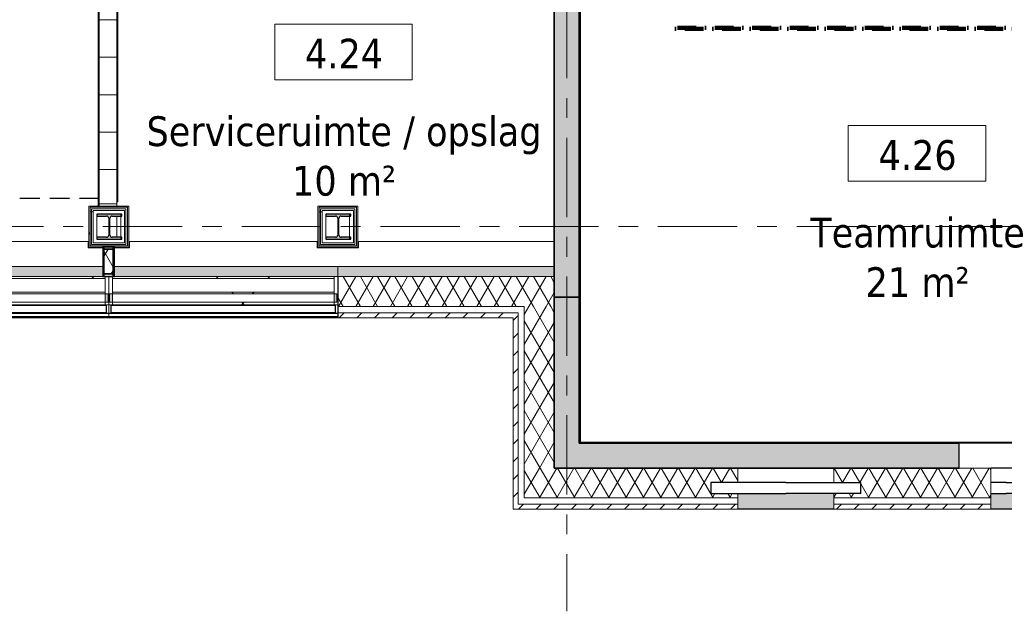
# Model space of a CAD drawing. Extents: x 2744 to 57639, y 3641 to 38820.
# Tile 60 of 179: x 27636 to 35521, y 16247 to 20986. Entities that reach past the tile are written whole.
import ezdxf

# ---------------------------------------------------------------- set-up
doc = ezdxf.new("R2010")
doc.units = 0
doc.header["$LTSCALE"] = 50
for name, pattern in [('brandscheiding 2', [6, 0, -1.5, 3, -1.5]), ('HIDDEN2', [4.7625, 3.175, -1.5875]), ('stramien', [22.225, 12.7, -3.175, 3.175, -3.175])]:
    doc.linetypes.add(name, pattern=pattern)
doc.layers.get('0').update_dxf_attribs({"linetype": 'CONTINUOUS'})
for name, color, linetype, lineweight in [('A-AREA-IDEN', 8, 'CONTINUOUS', 18), ('A-FLOR-OTLN', 8, 'CONTINUOUS', 18), ('A-GENM', 8, 'CONTINUOUS', 18), ('A-GLAZ', 8, 'CONTINUOUS', 25), ('A-WALL', 8, 'CONTINUOUS', 25), ('A-WALL-MBNI', 8, 'CONTINUOUS', 25), ('A-WALL-PATT', 8, 'CONTINUOUS', 50), ('I-WALL', 8, 'CONTINUOUS', 25), ('S-COLS', 8, 'CONTINUOUS', 18), ('S-GRID', 8, 'CONTINUOUS', 18)]:
    doc.layers.add(name, color=color, linetype=linetype, lineweight=lineweight)
doc.styles.add('Tahoma_1', font='TAHOMA.TTF', dxfattribs={"height": 238.040123})
pattern_1 = [(0, (0, 0), (406.4, 101.6), [33.528, -271.272, 33.528, -271.272, -1625.6]), (0, (0, 0), (406.4, 101.6), [-609.6, 33.528, -576.072, 33.528, -271.272, -711.2]), (0, (0, 0), (406.4, 101.6), [-1524, 33.528, -169.672, 33.528, -474.472]), (120, (152.4, 50.8), (-291.18818, 301.15272), [33.528, -271.272, 33.528, -271.272, -1625.6]), (120, (152.4, 50.8), (-291.18818, 301.15272), [-609.6, 33.528, -576.072, 33.528, -271.272, -711.2]), (120, (152.4, 50.8), (-291.18818, 301.15272), [-1524, 33.528, -169.672, 33.528, -474.472]), (240, (203.2, 254), (-115.21182, -402.75272), [33.528, -271.272, 33.528, -271.272, -1625.6]), (240, (203.2, 254), (-115.21182, -402.75272), [-609.6, 33.528, -576.072, 33.528, -271.272, -711.2]), (240, (203.2, 254), (-115.21182, -402.75272), [-1524, 33.528, -169.672, 33.528, -474.472])]
pattern_2 = [(0, (30023.26, 19095.7), (0, 500), []), (0, (30023.26, 19045.7), (0, 500), []), (0, (30023.26, 18995.7), (0, 500), []), (0, (30023.26, 18945.7), (0, 500), [])]
pattern_3 = [(0, (28189.93, 19095.7), (0, 500), []), (0, (28189.93, 19045.7), (0, 500), []), (0, (28189.93, 18995.7), (0, 500), []), (0, (28189.93, 18945.7), (0, 500), [])]
pattern_4 = [(45, (0, 0), (-70.71068, 70.71068), [])]
pattern_5 = [(60, (0, 0), (-103.92305, 60), []), (120, (0, 0), (-103.92305, -60), [])]
pattern_6 = [(45, (-27433.3, -18763.2), (-707.107, 707.107), []), (135, (-27433.3, -18763.2), (-707.107, -707.107), [])]
pattern_7 = [(45, (-29266.6, -18763.2), (-707.107, 707.107), []), (135, (-29266.6, -18763.2), (-707.107, -707.107), [])]

# ---------------------------------------------------------------- blocks, each defined once
blk = doc.blocks.new('10844_ABT model nieuw_export 08-11-2012_rvt-1-Plotview 4e Verdieping - schaal 1 op 100')
at = {"layer": 'S-COLS', "lineweight": 5}
for points in [[(28253.8, 19228.2), (28453.8, 19228.2), (28453.8, 19243.2), (28376.3, 19243.2), (28363.5, 19248.5), (28358.3, 19261.2), (28358.3, 19395.2), (28363.5, 19407.9), (28376.3, 19413.2), (28453.8, 19413.2), (28453.8, 19428.2), (28253.8, 19428.2), (28253.8, 19413.2), (28331.3, 19413.2), (28344, 19407.9), (28349.3, 19395.2), (28349.3, 19261.2), (28344, 19248.5), (28331.3, 19243.2), (28253.8, 19243.2)], [(30087.8, 19228.2), (30287.8, 19228.2), (30287.8, 19243.2), (30210.3, 19243.2), (30197.5, 19248.5), (30192.3, 19261.2), (30192.3, 19395.2), (30197.5, 19407.9), (30210.3, 19413.2), (30287.8, 19413.2), (30287.8, 19428.2), (30087.8, 19428.2), (30087.8, 19413.2), (30165.3, 19413.2), (30178, 19407.9), (30183.3, 19395.2), (30183.3, 19261.2), (30178, 19248.5), (30165.3, 19243.2), (30087.8, 19243.2)]]:
    blk.add_hatch(color=256, dxfattribs=at).paths.add_polyline_path(points, flags=0)
at = {"layer": 'S-COLS', "color": 0, "lineweight": 25}
for p, q in [((28453.8, 19428.2), (28253.8, 19428.2)), ((28253.8, 19428.2), (28253.8, 19413.2)), ((28253.8, 19413.2), (28331.3, 19413.2)), ((28376.3, 19413.2), (28453.8, 19413.2)), ((28453.8, 19413.2), (28453.8, 19428.2)), ((30287.8, 19428.2), (30087.8, 19428.2)), ((30087.8, 19428.2), (30087.8, 19413.2)), ((30087.8, 19413.2), (30165.3, 19413.2)), ((30210.3, 19413.2), (30287.8, 19413.2)), ((30287.8, 19413.2), (30287.8, 19428.2)), ((28349.3, 19395.2), (28349.3, 19261.2)), ((28358.3, 19261.2), (28358.3, 19395.2)), ((30183.3, 19395.2), (30183.3, 19261.2)), ((30192.3, 19261.2), (30192.3, 19395.2)), ((28331.3, 19243.2), (28253.8, 19243.2)), ((28253.8, 19243.2), (28253.8, 19228.2)), ((28453.8, 19243.2), (28376.3, 19243.2)), ((28453.8, 19228.2), (28453.8, 19243.2)), ((30165.3, 19243.2), (30087.8, 19243.2)), ((30087.8, 19243.2), (30087.8, 19228.2)), ((30287.8, 19243.2), (30210.3, 19243.2)), ((30287.8, 19228.2), (30287.8, 19243.2)), ((28253.8, 19228.2), (28453.8, 19228.2)), ((30087.8, 19228.2), (30287.8, 19228.2))]:
    blk.add_line(p, q, dxfattribs=at)
for centre, start, end in [((28331.3, 19395.2), 0, 90), ((28376.3, 19395.2), 90, 180), ((30165.3, 19395.2), 0, 90), ((30210.3, 19395.2), 90, 180), ((28331.3, 19261.2), 270, 0), ((28376.3, 19261.2), 180, 270), ((30165.3, 19261.2), 270, 0), ((30210.3, 19261.2), 180, 270)]:
    blk.add_arc(centre, 18, start, end, dxfattribs=at)
blk = doc.blocks.new('28_KA_prefab betonnen borstwering vierde verdieping oostgevel - 28_KA_prefab betonnen borstwering vierde verdieping oostgevel-10146947-Plotview 4e Verdieping - schaal 1 op 100')
at = {"layer": 'A-WALL-PATT', "lineweight": 25}
h = blk.add_hatch(color=256, dxfattribs=at)
h.paths.add_polyline_path([(31916.6, 18928.2), (31916.6, 19008.2), (30183.2, 19008.2), (30183.2, 18929.2), (26516.6, 18929.2), (26516.6, 18929.2), (24683.3, 18929.2), (24683.2, 18929.2), (22849.9, 18929.2), (22849.9, 18929.2), (21016.6, 18929.2), (21016.6, 18929.2), (19183.3, 18929.2), (19183.2, 18929.2), (17349.9, 18929.2), (17349.9, 18929.2), (15516.6, 18929.2), (15516.6, 18929.2), (13683.3, 18929.2), (13683.2, 18929.2), (11849.9, 18929.2), (11849.9, 18929.2), (10016.6, 18929.2), (10016.6, 18929.2), (8183.3, 18929.2), (8183.2, 18929.2), (6349.9, 18929.2), (6349.9, 18929.2), (4516.6, 18929.2), (4515.8, 19163.2), (4366.6, 19163.2), (4366.6, 18948.2), (4516.6, 18948.2), (4516.6, 18928.2), (31689.3, 18928.2)], flags=0)
h.paths.add_polyline_path([(30278.3, 19158.2), (30348.3, 19158.2), (30348.3, 19178.2), (30343.3, 19178.2), (30343.3, 19163.2), (30183.2, 19163.2), (30183.2, 19158.2)], flags=0)
h.paths.add_polyline_path([(21016.6, 19158.2), (21016.6, 19158.2), (21016.6, 19163.2)], flags=0)
h.paths.add_polyline_path([(19183.2, 19158.2), (19183.3, 19158.2), (19183.2, 19163.2)], flags=0)
h.paths.add_polyline_path([(6349.9, 19158.2), (6349.9, 19158.2), (6349.9, 19163.2)], flags=0)
h.paths.add_polyline_path([(30018.3, 19174.2), (30023.3, 19174.2), (30023.3, 19178.2), (30018.3, 19178.2)], flags=0)
h.paths.add_polyline_path([(28514.9, 19174.2), (28514.9, 19178.2), (28509.9, 19178.2), (28509.9, 19174.2)], flags=0)
h.paths.add_polyline_path([(28184.9, 19174.2), (28189.9, 19174.2), (28189.9, 19178.2), (28184.9, 19178.2)], flags=0)
h.paths.add_polyline_path([(26356.6, 19174.2), (26356.6, 19178.2), (26351.6, 19178.2), (26351.6, 19174.2)], flags=0)
h.paths.add_polyline_path([(24848.3, 19174.2), (24848.3, 19178.2), (24843.3, 19178.2), (24843.3, 19174.2)], flags=0)
h.paths.add_polyline_path([(26681.6, 19174.2), (26681.6, 19178.2), (26676.6, 19178.2), (26676.6, 19174.2)], flags=0)
h.paths.add_polyline_path([(24518.3, 19174.2), (24523.3, 19174.2), (24523.3, 19178.2), (24518.3, 19178.2)], flags=0)
h.paths.add_polyline_path([(21176.6, 19174.2), (21181.6, 19174.2), (21181.6, 19178.2), (21176.6, 19178.2)], flags=0)
h.paths.add_polyline_path([(23014.9, 19174.2), (23014.9, 19178.2), (23009.9, 19178.2), (23009.9, 19174.2)], flags=0)
h.paths.add_polyline_path([(22689.9, 19174.2), (22689.9, 19178.2), (22684.9, 19178.2), (22684.9, 19174.2)], flags=0)
h.paths.add_polyline_path([(19018.3, 19174.2), (19023.3, 19174.2), (19023.3, 19178.2), (19018.3, 19178.2)], flags=0)
h.paths.add_polyline_path([(20851.6, 19174.2), (20856.6, 19174.2), (20856.6, 19178.2), (20851.6, 19178.2)], flags=0)
h.paths.add_polyline_path([(19348.3, 19174.2), (19348.3, 19178.2), (19343.3, 19178.2), (19343.3, 19174.2)], flags=0)
h.paths.add_polyline_path([(17189.9, 19174.2), (17189.9, 19178.2), (17184.9, 19178.2), (17184.9, 19174.2)], flags=0)
h.paths.add_polyline_path([(15676.6, 19174.2), (15681.6, 19174.2), (15681.6, 19178.2), (15676.6, 19178.2)], flags=0)
h.paths.add_polyline_path([(11689.9, 19174.2), (11689.9, 19178.2), (11684.9, 19178.2), (11684.9, 19174.2)], flags=0)
h.paths.add_polyline_path([(15351.6, 19174.2), (15356.6, 19174.2), (15356.6, 19178.2), (15351.6, 19178.2)], flags=0)
h.paths.add_polyline_path([(13848.3, 19174.2), (13848.3, 19178.2), (13843.3, 19178.2), (13843.3, 19174.2)], flags=0)
h.paths.add_polyline_path([(10181.6, 19174.2), (10181.6, 19178.2), (10176.6, 19178.2), (10176.6, 19174.2)], flags=0)
h.paths.add_polyline_path([(13523.3, 19174.2), (13523.3, 19178.2), (13518.3, 19178.2), (13518.3, 19174.2)], flags=0)
h.paths.add_polyline_path([(12014.9, 19174.2), (12014.9, 19178.2), (12009.9, 19178.2), (12009.9, 19174.2)], flags=0)
h.paths.add_polyline_path([(8348.3, 19174.2), (8348.3, 19178.2), (8343.3, 19178.2), (8343.3, 19174.2)], flags=0)
h.paths.add_polyline_path([(9856.6, 19174.2), (9856.6, 19178.2), (9851.6, 19178.2), (9851.6, 19174.2)], flags=0)
h.paths.add_polyline_path([(8023.3, 19174.2), (8023.3, 19178.2), (8018.3, 19178.2), (8018.3, 19174.2)], flags=0)
h.paths.add_polyline_path([(6189.9, 19174.2), (6189.9, 19178.2), (6184.9, 19178.2), (6184.9, 19174.2)], flags=0)
h.paths.add_polyline_path([(4681.6, 19174.2), (4681.6, 19178.2), (4676.6, 19178.2), (4676.6, 19174.2)], flags=0)
h.paths.add_polyline_path([(6514.9, 19174.2), (6514.9, 19178.2), (6509.9, 19178.2), (6509.9, 19174.2)], flags=0)
at = {"layer": 'A-WALL-MBNI'}
for p, q in [((28184.9, 19178.2), (28189.9, 19178.2)), ((28509.9, 19178.2), (28514.9, 19178.2)), ((30018.3, 19178.2), (30023.3, 19178.2)), ((30343.3, 19178.2), (30348.3, 19178.2))]:
    blk.add_line(p, q, dxfattribs=at)
blk = doc.blocks.new('22_KA_systeempanel_dicht - staal-10761911-Plotview 4e Verdieping - schaal 1 op 100')
at = {"layer": 'A-GLAZ', "lineweight": 18}
h = blk.add_hatch(color=256, dxfattribs=at)
h.paths.add_polyline_path([(-119.5, 37.5), (-119.5, -37.5), (-99.5, -37.5), (-99.5, 37.5)], flags=0)
h.paths.add_polyline_path([(99.5, -37.5), (119.5, -37.5), (119.5, 37.5), (99.5, 37.5)], flags=0)
h = blk.add_hatch(dxfattribs=at)
h.set_pattern_fill('FP_416', color=256, style=0, pattern_type=2)
h.set_pattern_definition([(330, (-19048.7, 28348.43), (60, 103.92305), []), (30, (-19048.7, 28348.43), (-60, 103.92305), [])])
h.paths.add_polyline_path([(-99.5, -37.5), (99.5, -37.5), (99.5, 37.5), (-99.5, 37.5)], flags=0)
at = {"layer": 'A-GLAZ'}
for p, q in [((119.5, 47.5), (-119.5, 47.5)), ((-119.5, 47.5), (-119.5, 37.5)), ((-119.5, 37.5), (119.5, 37.5)), ((-99.5, 37.5), (-119.5, 37.5)), ((-119.5, 37.5), (-119.5, -37.5)), ((99.5, 37.5), (-99.5, 37.5)), ((-99.5, 37.5), (-99.5, -37.5)), ((-99.5, -37.5), (-99.5, 37.5)), ((99.5, -37.5), (99.5, 37.5)), ((119.5, 37.5), (99.5, 37.5)), ((99.5, 37.5), (99.5, -37.5)), ((119.5, 37.5), (119.5, 47.5)), ((119.5, -37.5), (119.5, 37.5)), ((119.5, -37.5), (-119.5, -37.5)), ((-119.5, -37.5), (-119.5, -47.5)), ((-119.5, -37.5), (-99.5, -37.5)), ((-119.5, -47.5), (119.5, -47.5)), ((-99.5, -37.5), (99.5, -37.5)), ((99.5, -37.5), (119.5, -37.5)), ((119.5, -47.5), (119.5, -37.5))]:
    blk.add_line(p, q, dxfattribs=at)
blk = doc.blocks.new('31_KA_Houten vliesgevel met draaiend deel natuursteen gevel - 31_KA_Houten vliesgevel met draaiend deel natuursteen gevel-12423262-Plotview 4e Verdieping - schaal 1 op 100')
at = {"layer": 'A-GLAZ'}
h = blk.add_hatch(color=256, dxfattribs=at)
h.paths.add_polyline_path([(-799.5, 166), (867.7, 166), (867.7, 245), (-916.7, 245), (-916.7, 166)], flags=0)
h.paths.add_polyline_path([(779.2, 395), (867.7, 395), (867.7, 400), (756.7, 400), (756.7, 411), (751.7, 410), (751.7, 395), (766.7, 395)], flags=0)
h.paths.add_polyline_path([(-799.5, 395), (-751.7, 395), (-751.7, 411), (-756.7, 410), (-756.7, 400), (-916.7, 399.7), (-916.7, 395)], flags=0)
at = {"layer": 'A-GLAZ', "lineweight": 18}
h = blk.add_hatch(dxfattribs=at)
h.set_pattern_fill('FP_420', color=256, style=0, pattern_type=2)
h.set_pattern_definition([(45, (-27433.26, -18763.2), (-212.132, 212.132), [])])
h.paths.add_polyline_path([(-886.7, -60), (-886.7, -40), (-910.2, -40), (-910.2, 26), (-886.7, 26), (-886.7, 165), (-916.7, 165), (-916.7, -60)], flags=0)
h = blk.add_hatch(dxfattribs=at)
h.set_pattern_fill('FP_421', color=256, style=0, pattern_type=2)
h.set_pattern_definition(pattern_6)
h.paths.add_polyline_path([(464.4, 150), (886.6, 150), (886.6, 165), (-886.7, 165), (-886.7, 150), (-167.5, 150)], flags=0)
at = {"layer": 'A-GLAZ'}
h = blk.add_hatch(color=256, dxfattribs=at)
h.paths.add_polyline_path([(910.1, -40), (910.1, 26), (886.6, 26), (886.6, -40)], flags=0)
h.paths.add_polyline_path([(-910.2, -40), (-886.7, -40), (-886.7, 26), (-910.2, 26), (-910.2, 0.3)], flags=0)
at = {"layer": 'A-GLAZ', "lineweight": 18}
h = blk.add_hatch(dxfattribs=at)
h.set_pattern_fill('FP_421', color=256, style=0, pattern_type=2)
h.set_pattern_definition(pattern_6)
h.paths.add_polyline_path([(780.4, 26), (886.6, 26), (886.6, 41), (-886.7, 41), (-886.7, 26), (464.4, 26)], flags=0)
h = blk.add_hatch(dxfattribs=at)
h.set_pattern_fill('FP_421', color=256, style=0, pattern_type=2)
h.set_pattern_definition(pattern_6)
h.paths.add_polyline_path([(886.6, -60), (886.6, -40), (-886.7, -40), (-886.7, -60), (780.4, -60)], flags=0)
at = {"layer": 'A-GLAZ'}
blk.add_hatch(color=256, dxfattribs=at).paths.add_polyline_path([(916.6, -158.6), (916.6, -155.6), (-916.7, -155.6), (-916.7, -158.6), (780.4, -158.6)], flags=0)
at = {"layer": 'A-GLAZ', "lineweight": 18}
for p, q in [((-916.7, 395), (-916.7, 400)), ((-751.7, 411), (-756.7, 411)), ((756.7, 411), (751.7, 411)), ((-916.7, 166), (-916.7, 245)), ((-916.7, 166), (867.7, 166)), ((-916.7, 165), (-916.7, -60)), ((-886.7, 165), (-916.7, 165)), ((-886.7, 26), (-886.7, 165)), ((886.6, 165), (-886.7, 165)), ((-886.7, 165), (-886.7, 150)), ((916.6, 165), (886.6, 165)), ((886.6, 165), (886.6, 26)), ((886.6, 150), (886.6, 165)), ((916.6, -60), (916.6, 165)), ((886.6, 150), (-886.7, 150)), ((-886.7, 150), (-886.7, 41)), ((-886.7, 150), (886.6, 150)), ((886.6, 41), (886.6, 150)), ((-910.2, -40), (-910.2, 26)), ((-910.2, 26), (-886.7, 26)), ((-886.7, 41), (886.6, 41)), ((886.6, 41), (-886.7, 41)), ((-886.7, 41), (-886.7, 26)), ((-886.7, 26), (886.6, 26)), ((-886.7, 26), (-886.7, -40)), ((886.6, 26), (886.6, 41)), ((886.6, 26), (910.1, 26)), ((886.6, -40), (886.6, 26)), ((910.1, 26), (910.1, -40)), ((-916.7, -60), (-886.7, -60)), ((-916.7, -128.6), (-916.7, -60)), ((-886.7, -40), (-910.2, -40)), ((-886.7, -60), (-886.7, -40)), ((886.6, -40), (-886.7, -40)), ((-886.7, -40), (-886.7, -60)), ((-886.7, -60), (886.6, -60)), ((910.1, -40), (886.6, -40)), ((886.6, -40), (886.6, -60)), ((886.6, -60), (886.6, -40)), ((886.6, -60), (916.6, -60)), ((916.6, -60), (916.6, -128.6)), ((-916.7, -131.6), (-916.7, -128.6)), ((916.6, -128.6), (-916.7, -128.6)), ((-916.7, -155.6), (-916.7, -131.6)), ((916.6, -131.6), (-916.7, -131.6)), ((-916.7, -155.6), (-916.7, -158.6)), ((916.6, -155.6), (-916.7, -155.6)), ((916.6, -128.6), (916.6, -131.6)), ((916.6, -131.6), (916.6, -155.6)), ((916.6, -158.6), (916.6, -155.6)), ((-916.7, -158.6), (916.6, -158.6))]:
    blk.add_line(p, q, dxfattribs=at)
at = {"layer": 'A-GLAZ'}
for p, q in [((-896.7, -125), (-896.7, -65)), ((-896.7, -65), (896.6, -65)), ((896.6, -65), (896.6, -125)), ((896.6, -125), (-896.7, -125))]:
    blk.add_line(p, q, dxfattribs=at)
blk = doc.blocks.new('31_KA_Houten vliesgevel met draaiend deel natuursteen gevel - 31_KA_Houten vliesgevel met draaiend deel natuursteen gevel-V185-Plotview 4e Verdieping - schaal 1 op 100')
at = {"layer": 'A-GLAZ'}
h = blk.add_hatch(color=256, dxfattribs=at)
h.paths.add_polyline_path([(-870.7, 166), (916.6, 166), (916.6, 245), (-870.7, 245), (-870.7, 186)], flags=0)
h.paths.add_polyline_path([(791.7, 395), (916.6, 395), (916.6, 400), (756.7, 400), (756.7, 411), (751.7, 410), (751.7, 395), (779.2, 395)], flags=0)
h.paths.add_polyline_path([(-870.7, 395), (-751.7, 395), (-751.7, 411), (-756.7, 410), (-756.7, 400), (-870.7, 400)], flags=0)
at = {"layer": 'A-GLAZ', "lineweight": 18}
h = blk.add_hatch(dxfattribs=at)
h.set_pattern_fill('FP_423', color=256, style=0, pattern_type=2)
h.set_pattern_definition(pattern_7)
h.paths.add_polyline_path([(526.9, 150), (886.6, 150), (886.6, 165), (-886.7, 165), (-886.7, 150), (-105, 150)], flags=0)
h = blk.add_hatch(dxfattribs=at)
h.set_pattern_fill('FP_422', color=256, style=0, pattern_type=2)
h.set_pattern_definition([(45, (-29266.6, -18763.2), (-212.132, 212.132), [])])
h.paths.add_polyline_path([(886.6, -60), (916.6, -60), (916.6, 165), (886.6, 165), (886.6, 26), (910.1, 26), (910.1, -40), (886.6, -40)], flags=0)
at = {"layer": 'A-GLAZ'}
h = blk.add_hatch(color=256, dxfattribs=at)
h.paths.add_polyline_path([(910.1, -40), (910.1, 26), (886.6, 26), (886.6, -40)], flags=0)
h.paths.add_polyline_path([(-910.2, -40), (-886.7, -40), (-886.7, 26), (-910.2, 26), (-910.2, 0.3)], flags=0)
at = {"layer": 'A-GLAZ', "lineweight": 18}
h = blk.add_hatch(dxfattribs=at)
h.set_pattern_fill('FP_423', color=256, style=0, pattern_type=2)
h.set_pattern_definition(pattern_7)
h.paths.add_polyline_path([(842.9, 26), (886.6, 26), (886.6, 41), (-886.7, 41), (-886.7, 26), (526.9, 26)], flags=0)
h = blk.add_hatch(dxfattribs=at)
h.set_pattern_fill('FP_423', color=256, style=0, pattern_type=2)
h.set_pattern_definition(pattern_7)
h.paths.add_polyline_path([(886.6, -60), (886.6, -40), (-886.7, -40), (-886.7, -60), (842.9, -60)], flags=0)
at = {"layer": 'A-GLAZ'}
blk.add_hatch(color=256, dxfattribs=at).paths.add_polyline_path([(916.6, -158.6), (916.6, -155.6), (-916.7, -155.6), (-916.7, -158.6), (842.9, -158.6)], flags=0)
at = {"layer": 'A-GLAZ', "lineweight": 18}
for p, q in [((-751.7, 411), (-756.7, 411)), ((756.7, 411), (751.7, 411)), ((916.6, 400), (916.6, 395)), ((916.6, 245), (916.6, 166)), ((-916.7, 165), (-916.7, -60)), ((-886.7, 165), (-916.7, 165)), ((-886.7, 26), (-886.7, 165)), ((886.6, 165), (-886.7, 165)), ((-886.7, 165), (-886.7, 150)), ((-870.7, 166), (916.6, 166)), ((916.6, 165), (886.6, 165)), ((886.6, 165), (886.6, 26)), ((886.6, 150), (886.6, 165)), ((916.6, -60), (916.6, 165)), ((886.6, 150), (-886.7, 150)), ((-886.7, 150), (-886.7, 41)), ((-886.7, 150), (886.6, 150)), ((886.6, 41), (886.6, 150)), ((-910.2, -40), (-910.2, 26)), ((-910.2, 26), (-886.7, 26)), ((-886.7, 41), (886.6, 41)), ((886.6, 41), (-886.7, 41)), ((-886.7, 41), (-886.7, 26)), ((-886.7, 26), (886.6, 26)), ((-886.7, 26), (-886.7, -40)), ((886.6, 26), (886.6, 41)), ((886.6, 26), (910.1, 26)), ((886.6, -40), (886.6, 26)), ((910.1, 26), (910.1, -40)), ((-916.7, -60), (-886.7, -60)), ((-916.7, -128.6), (-916.7, -60)), ((-886.7, -40), (-910.2, -40)), ((-886.7, -60), (-886.7, -40)), ((886.6, -40), (-886.7, -40)), ((-886.7, -40), (-886.7, -60)), ((-886.7, -60), (886.6, -60)), ((910.1, -40), (886.6, -40)), ((886.6, -40), (886.6, -60)), ((886.6, -60), (886.6, -40)), ((886.6, -60), (916.6, -60)), ((916.6, -60), (916.6, -128.6)), ((-916.7, -131.6), (-916.7, -128.6)), ((916.6, -128.6), (-916.7, -128.6)), ((-916.7, -155.6), (-916.7, -131.6)), ((916.6, -131.6), (-916.7, -131.6)), ((-916.7, -155.6), (-916.7, -158.6)), ((916.6, -155.6), (-916.7, -155.6)), ((916.6, -128.6), (916.6, -131.6)), ((916.6, -131.6), (916.6, -155.6)), ((916.6, -158.6), (916.6, -155.6)), ((-916.7, -158.6), (916.6, -158.6))]:
    blk.add_line(p, q, dxfattribs=at)
at = {"layer": 'A-GLAZ'}
for p, q in [((-896.7, -125), (-896.7, -65)), ((-896.7, -65), (896.6, -65)), ((896.6, -65), (896.6, -125)), ((896.6, -125), (-896.7, -125))]:
    blk.add_line(p, q, dxfattribs=at)
blk = doc.blocks.new('31_KU_ontwerpraam vastglas rond 2 - 31_KU_ontwerpraam vastglas rond 1200 mm-12424453-Plotview 4e Verdieping - schaal 1 op 100')
at = {"layer": 'A-GLAZ'}
for p, q in [((-600, 40), (-600, -50)), ((-600, 40), (0, 40)), ((600, 40), (0, 40)), ((600, -50), (600, 40)), ((0, -50), (-600, -50)), ((0, -50), (600, -50))]:
    blk.add_line(p, q, dxfattribs=at)
blk = doc.blocks.new('31_KU_ontwerpraam vastglas rond 2 - 31_KU_ontwerpraam vastglas rond 800 mm-12424452-Plotview 4e Verdieping - schaal 1 op 100')
at = {"layer": 'A-GLAZ'}
for p, q in [((-123.8, 40), (0, 40)), ((123.8, 40), (0, 40)), ((0, -50), (-123.8, -50)), ((0, -50), (123.8, -50))]:
    blk.add_line(p, q, dxfattribs=at)
blk = doc.blocks.new('vensterbank tweede verdieping3 - vensterbank tweede verdieping-12052795-Plotview 4e Verdieping - schaal 1 op 100')
at = {"layer": 'A-GLAZ', "lineweight": 18}
for p, q in [((28184.9, 19208.2), (26681.6, 19208.2)), ((28184.9, 19158.2), (28184.9, 19208.2)), ((30018.3, 19208.2), (28514.9, 19208.2)), ((28514.9, 19208.2), (28514.9, 19158.2)), ((30018.3, 19158.2), (30018.3, 19208.2)), ((31916.6, 19208.2), (30348.3, 19208.2)), ((30348.3, 19208.2), (30348.3, 19158.2)), ((28300.9, 19158.2), (28184.9, 19158.2)), ((28514.9, 19158.2), (28395.9, 19158.2)), ((30348.3, 19158.2), (30018.3, 19158.2)), ((13730.8, 19008.2), (28300.9, 19008.2)), ((28395.9, 19008.2), (31916.6, 19008.2))]:
    blk.add_line(p, q, dxfattribs=at)
blk = doc.blocks.new('00_KU ruimtetag groot - 00_KU ruimtetag groot-3653893-Plotview 4e Verdieping - schaal 1 op 100')
at = {"layer": 'A-AREA-IDEN'}
for p, q in [((5.5, 2.164), (-5.5, 2.164)), ((-5.5, 2.164), (-5.5, -2.302)), ((5.5, -2.302), (5.5, 2.164)), ((-5.5, -2.302), (5.5, -2.302))]:
    blk.add_line(p, q, dxfattribs=at)
blk = doc.blocks.new('Onderlegger 4e verdieping')
at = {"layer": 'A-WALL-PATT', "lineweight": 18}
h = blk.add_hatch(dxfattribs=at)
h.set_pattern_fill('FP_9', color=256, style=0, pattern_type=2)
h.set_pattern_definition(pattern_1)
h.paths.add_polyline_path([(28263.3, 19528.2), (28273.3, 19528.2), (28273.3, 23791.2), (28263.3, 23791.2), (28263.3, 19642.8)], flags=0)
h = blk.add_hatch(dxfattribs=at)
h.set_pattern_fill('FP_9', color=256, style=0, pattern_type=2)
h.set_pattern_definition(pattern_1)
h.paths.add_polyline_path([(32116.6, 17593.2), (32126.6, 17593.2), (32126.6, 23781.2), (32116.6, 23781.2), (32116.6, 18323.8)], flags=0)
at = {"layer": 'A-WALL-PATT', "lineweight": 25}
for points in [[(31916.6, 17395.2), (32116.6, 17395.2), (32116.6, 23681.2), (31916.6, 23681.2), (31916.6, 17444.5)], [(31916.6, 18763.2), (32116.6, 18763.5), (32116.6, 23674.2), (31916.6, 23674.2), (31916.6, 18763.5)]]:
    blk.add_hatch(color=256, dxfattribs=at).paths.add_polyline_path(points, flags=0)
at = {"layer": 'A-WALL-PATT', "lineweight": 18}
h = blk.add_hatch(dxfattribs=at)
h.set_pattern_fill('FP_70', color=256, angle=90, style=0, pattern_type=2)
h.set_pattern_definition([(180, (28413.26, 21584.7), (-6e-13, -300), [])])
h.paths.add_polyline_path([(28273.3, 19528.2), (28413.3, 19528.2), (28413.3, 23641.2), (28273.3, 23641.2), (28273.3, 19642.8)], flags=0)
h = blk.add_hatch(dxfattribs=at)
h.set_pattern_fill('FP_9', color=256, style=0, pattern_type=2)
h.set_pattern_definition(pattern_1)
h.paths.add_polyline_path([(28413.3, 19528.2), (28423.3, 19528.2), (28423.3, 21056.2), (28413.3, 21056.2), (28413.3, 19642.8)], flags=0)
h = blk.add_hatch(dxfattribs=at)
h.set_pattern_fill('FP_9', color=256, style=0, pattern_type=2)
h.set_pattern_definition(pattern_1)
h.paths.add_polyline_path([(28499.9, 19483.2), (28509.9, 19483.2), (28509.9, 19493.2), (28189.9, 19493.2), (28189.9, 19483.2), (28213.6, 19483.2)], flags=0)
h = blk.add_hatch(dxfattribs=at)
h.set_pattern_fill('FP_9', color=256, style=0, pattern_type=2)
h.set_pattern_definition(pattern_1)
h.paths.add_polyline_path([(28199.9, 19163.2), (28199.9, 19483.2), (28189.9, 19483.2), (28189.9, 19163.2)], flags=0)
h = blk.add_hatch(dxfattribs=at)
h.set_pattern_fill('FP_183', color=256, angle=-270, style=0, pattern_type=2)
h.set_pattern_definition([(270, (28149.93, 19493.2), (500, 3e-14), []), (270, (28099.93, 19493.2), (500, 3e-14), []), (270, (28049.93, 19493.2), (500, 3e-14), []), (270, (27999.93, 19493.2), (500, 3e-14), [])])
h.paths.add_polyline_path([(28487.4, 19470.7), (28499.9, 19470.7), (28499.9, 19483.2), (28199.9, 19483.2), (28199.9, 19470.7), (28213.6, 19470.7)], flags=0)
h = blk.add_hatch(dxfattribs=at)
h.set_pattern_fill('FP_351', color=256, angle=90, style=0, pattern_type=2)
h.set_pattern_definition([(180, (28413.26, 19510.7), (-4e-14, -300), [])])
h.paths.add_polyline_path([(28413.3, 19493.2), (28413.3, 19528.2), (28273.3, 19528.2), (28273.3, 19493.2)], flags=0)
h = blk.add_hatch(dxfattribs=at)
h.set_pattern_fill('FP_9', color=256, style=0, pattern_type=2)
h.set_pattern_definition(pattern_1)
h.paths.add_polyline_path([(30333.3, 19483.2), (30343.3, 19483.2), (30343.3, 19493.2), (30023.3, 19493.2), (30023.3, 19483.2), (30109.5, 19483.2)], flags=0)
h = blk.add_hatch(dxfattribs=at)
h.set_pattern_fill('FP_181', color=256, angle=-270, style=0, pattern_type=2)
h.set_pattern_definition([(270, (29983.26, 19493.2), (500, 3e-14), []), (270, (29933.26, 19493.2), (500, 3e-14), []), (270, (29883.26, 19493.2), (500, 3e-14), []), (270, (29833.26, 19493.2), (500, 3e-14), [])])
h.paths.add_polyline_path([(30320.8, 19470.7), (30333.3, 19470.7), (30333.3, 19483.2), (30033.3, 19483.2), (30033.3, 19470.7), (30109.5, 19470.7)], flags=0)
h = blk.add_hatch(dxfattribs=at)
h.set_pattern_fill('FP_184', color=256, angle=90, style=0, pattern_type=2)
h.set_pattern_definition(pattern_3)
h.paths.add_polyline_path([(28212.4, 19173.2), (28212.4, 19470.7), (28199.9, 19470.7), (28199.9, 19173.2)], flags=0)
h = blk.add_hatch(dxfattribs=at)
h.set_pattern_fill('FP_184', color=256, angle=90, style=0, pattern_type=2)
h.set_pattern_definition(pattern_3)
h.paths.add_polyline_path([(28224.9, 19185.7), (28224.9, 19458.2), (28212.4, 19458.2), (28212.4, 19185.7), (28213.6, 19185.7)], flags=0)
h = blk.add_hatch(dxfattribs=at)
h.set_pattern_fill('FP_182', color=256, angle=90, style=0, pattern_type=2)
h.set_pattern_definition(pattern_2)
h.paths.add_polyline_path([(30045.8, 19173.2), (30045.8, 19470.7), (30033.3, 19470.7), (30033.3, 19173.2)], flags=0)
h = blk.add_hatch(dxfattribs=at)
h.set_pattern_fill('FP_182', color=256, angle=90, style=0, pattern_type=2)
h.set_pattern_definition(pattern_2)
h.paths.add_polyline_path([(30058.3, 19185.7), (30058.3, 19458.2), (30045.8, 19458.2), (30045.8, 19185.7)], flags=0)
h = blk.add_hatch(dxfattribs=at)
h.set_pattern_fill('FP_419', color=256, angle=60, style=0, pattern_type=2)
h.set_pattern_definition(pattern_5)
h.paths.add_polyline_path([(31916.6, 18688.2), (31916.6, 18928.2), (30186.6, 18928.2), (30186.6, 18688.2), (31689.3, 18688.2)], flags=0)
at = {"layer": 'A-WALL-PATT', "lineweight": 5}
h = blk.add_hatch(color=256, dxfattribs=at)
h.paths.add_polyline_path([(28349.9, 18629.8), (28349.9, 18629.8), (28349.9, 18631.6)], flags=0)
h.paths.add_polyline_path([(30183.2, 18629.8), (30186.6, 18629.8), (30186.6, 18733.2), (30183.2, 18733.2), (30183.2, 18631.6)], flags=0)
h.paths.add_polyline_path([(24683.2, 18629.8), (24683.3, 18629.8), (24683.2, 18631.6)], flags=0)
h.paths.add_polyline_path([(15516.6, 18629.8), (15516.6, 18629.8), (15516.6, 18631.6)], flags=0)
h.paths.add_polyline_path([(11849.9, 18629.8), (11849.9, 18629.8), (11849.9, 18631.6)], flags=0)
h.paths.add_polyline_path([(6349.9, 18629.8), (6349.9, 18629.8), (6349.9, 18631.6)], flags=0)
h.paths.add_polyline_path([(4516.6, 18629.8), (4515.8, 18688.2), (4513.3, 18688.2), (4513.3, 18638.2), (4516.6, 18638.2), (4516.6, 18629.8)], flags=0)
at = {"layer": 'A-WALL-PATT', "lineweight": 18}
h = blk.add_hatch(dxfattribs=at)
h.set_pattern_fill('FP_418', color=256, angle=60, style=0, pattern_type=2)
h.set_pattern_definition(pattern_5)
h.paths.add_polyline_path([(31689.3, 17395.2), (31916.6, 17395.2), (31916.6, 18688.2), (31676.6, 18688.2), (31676.6, 17395.2)], flags=0)
h = blk.add_hatch(dxfattribs=at)
h.set_pattern_fill('FP_417', color=256, style=0, pattern_type=2)
h.set_pattern_definition(pattern_4)
h.paths.add_polyline_path([(31586.6, 18598.2), (31626.6, 18598.2), (31626.6, 18638.2), (30186.6, 18638.2), (30186.6, 18598.2), (30425.4, 18598.2)], flags=0)
h = blk.add_hatch(dxfattribs=at)
h.set_pattern_fill('FP_417', color=256, style=0, pattern_type=2)
h.set_pattern_definition(pattern_4)
h.paths.add_polyline_path([(31626.6, 17105.2), (31626.6, 18598.2), (31586.6, 18598.2), (31586.6, 17105.2)], flags=0)
at = {"layer": 'A-WALL-PATT', "lineweight": 25}
h = blk.add_hatch(color=256, dxfattribs=at)
h.paths.add_polyline_path([(43064.3, 17395.2), (43716.6, 17395.2), (43716.6, 17593.2), (43516.6, 17593.2), (43516.6, 17595.2), (42746.6, 17595.2), (42746.6, 17395.2)], flags=0)
h.paths.add_polyline_path([(41686.6, 17395.2), (41686.6, 17595.2), (35813.9, 17595.2), (35813.9, 17395.2), (40536.5, 17395.2)], flags=0)
h.paths.add_polyline_path([(33901.1, 17395.2), (35159.3, 17395.2), (35159.3, 17595.2), (32116.6, 17595.2), (32116.6, 17395.2), (33585.1, 17395.2)], flags=0)
at = {"layer": 'A-WALL-PATT', "lineweight": 18}
h = blk.add_hatch(dxfattribs=at)
h.set_pattern_fill('FP_9', color=256, style=0, pattern_type=2)
h.set_pattern_definition(pattern_1)
h.paths.add_polyline_path([(37356.2, 17593.2), (37356.2, 17603.2), (32121.6, 17603.2), (32121.6, 17593.2), (36744.8, 17593.2)], flags=0)
h = blk.add_hatch(dxfattribs=at)
h.set_pattern_fill('FP_418', color=256, angle=60, style=0, pattern_type=2)
h.set_pattern_definition(pattern_5)
h.paths.add_polyline_path([(36786.6, 17155.2), (36786.6, 17395.2), (35660.1, 17395.2), (35660.1, 17155.2), (36744.8, 17155.2)], flags=0)
h.paths.add_polyline_path([(35413.1, 17155.2), (35413.1, 17395.2), (34156.5, 17395.2), (34156.5, 17280.2), (34371.3, 17280.2), (34371.3, 17190.2), (34156.5, 17190.2), (34156.5, 17155.2), (35165, 17155.2)], flags=0)
h.paths.add_polyline_path([(33177.4, 17155.2), (33386.1, 17155.2), (33386.1, 17190.2), (33171.3, 17190.3), (33171.3, 17280.2), (33386.1, 17280.2), (33386.1, 17395.2), (31676.6, 17395.2), (31676.6, 17155.2), (33170.3, 17155.2)], flags=0)
at = {"layer": 'A-WALL-PATT', "lineweight": 5}
for points in [[(34015, 17065.2), (34156.5, 17065.2), (34156.5, 17190.2), (33386.1, 17190.2), (33386.1, 17065.2), (34014.3, 17065.2)], [(35660.1, 17065.2), (35660.1, 17190.2), (35413.1, 17190.2), (35413.1, 17065.2), (35606.1, 17065.2)]]:
    blk.add_hatch(color=256, dxfattribs=at).paths.add_polyline_path(points, flags=0)
at = {"layer": 'A-WALL-PATT', "lineweight": 18}
h = blk.add_hatch(dxfattribs=at)
h.set_pattern_fill('FP_417', color=256, style=0, pattern_type=2)
h.set_pattern_definition(pattern_4)
h.paths.add_polyline_path([(36744.8, 17065.2), (36786.6, 17065.2), (36786.6, 17105.2), (35660.1, 17105.2), (35660.1, 17065.2), (36112.9, 17065.2)], flags=0)
h.paths.add_polyline_path([(35413.1, 17065.2), (35413.1, 17105.2), (34156.5, 17105.2), (34156.5, 17065.2), (35165, 17065.2)], flags=0)
h.paths.add_polyline_path([(33269.2, 17065.2), (33386.1, 17065.2), (33386.1, 17105.2), (31586.6, 17105.2), (31586.6, 17065.2), (32953.2, 17065.2)], flags=0)
at = {"layer": 'A-FLOR-OTLN'}
for p, q in [((28263.3, 19528.2), (28263.3, 19493.2)), ((28413.3, 19243.2), (28413.3, 19413.2))]:
    blk.add_line(p, q, dxfattribs=at)
at = {"layer": 'A-GENM', "linetype": 'brandscheiding 2', "lineweight": 100}
for p, q in [((41830.6, 20921.2), (32886.6, 20921.2)), ((32886.6, 20921.2), (32886.6, 20911.2)), ((32886.6, 20911.2), (41830.6, 20911.2))]:
    blk.add_line(p, q, dxfattribs=at)
at = {"layer": 'A-WALL', "color": 250, "lineweight": 35}
for p, q in [((32116.6, 17595.2), (32116.6, 23681.2)), ((35159.3, 17595.2), (32116.6, 17595.2)), ((32116.6, 17395.2), (35159.3, 17395.2))]:
    blk.add_line(p, q, dxfattribs=at)
at = {"layer": 'A-WALL'}
for p, q in [((30183.2, 18928.2), (30186.6, 18928.2)), ((30183.2, 18733.2), (30186.6, 18733.2)), ((30183.2, 18629.8), (30186.6, 18629.8)), ((30186.6, 18598.2), (4516.6, 18598.2)), ((34156.5, 17065.2), (33386.1, 17065.2)), ((35660.4, 17065.2), (35412.8, 17065.2))]:
    blk.add_line(p, q, dxfattribs=at)
at = {"layer": 'A-WALL', "lineweight": 18}
for p, q in [((31916.6, 18928.2), (30186.6, 18928.2)), ((30186.6, 18928.2), (30186.6, 18598.2)), ((30186.6, 18688.2), (31676.6, 18688.2)), ((31676.6, 17155.2), (31676.6, 18688.2)), ((30186.6, 18638.2), (31626.6, 18638.2)), ((31626.6, 17105.2), (31626.6, 18638.2)), ((30186.6, 18598.2), (31586.6, 18598.2)), ((31586.6, 18598.2), (31586.6, 17065.2)), ((33386.1, 17280.2), (33386.1, 17395.2)), ((35413.1, 17395.2), (34156.5, 17395.2)), ((34156.5, 17395.2), (34156.5, 17280.2)), ((35413.1, 17065.2), (35413.1, 17395.2)), ((33386.1, 17065.2), (33386.1, 17190.2)), ((34156.5, 17190.2), (34156.5, 17065.2)), ((31676.6, 17155.2), (33386.1, 17155.2)), ((34156.5, 17155.2), (35413.1, 17155.2)), ((31586.6, 17065.2), (33386.1, 17065.2)), ((31626.6, 17105.2), (33386.1, 17105.2)), ((34156.5, 17105.2), (35413.1, 17105.2)), ((34156.5, 17065.2), (35412.8, 17065.2))]:
    blk.add_line(p, q, dxfattribs=at)
at = {"layer": 'A-WALL', "color": 7}
blk.add_line((35660.7, 17395.2), (35413, 17395.2), dxfattribs=at)
at = {"layer": 'A-WALL-PATT', "lineweight": 25}
for p, q in [((31916.6, 23681.2), (31916.6, 17395.2)), ((31916.6, 17395.2), (31916.6, 18763.2)), ((35159.3, 17395.2), (35159.3, 17595.2)), ((33386.1, 17395.2), (31916.6, 17395.2)), ((31916.6, 17395.2), (32116.6, 17395.2))]:
    blk.add_line(p, q, dxfattribs=at)
at = {"layer": 'I-WALL', "lineweight": 18}
for p, q in [((28263.3, 23791.2), (28263.3, 19528.2)), ((28273.3, 19493.2), (28273.3, 23781.2)), ((32116.6, 23781.2), (32116.6, 17593.2)), ((32126.6, 17593.2), (32126.6, 23791.2)), ((28413.3, 19493.2), (28413.3, 21066.2)), ((28423.3, 19528.2), (28423.3, 21056.2)), ((28509.9, 19493.2), (28189.9, 19493.2)), ((28189.9, 19493.2), (28189.9, 19163.2)), ((28499.9, 19483.2), (28199.9, 19483.2)), ((28199.9, 19483.2), (28199.9, 19173.2)), ((28263.3, 19528.2), (28273.3, 19528.2)), ((28413.3, 19528.2), (28423.3, 19528.2)), ((28499.9, 19483.2), (28499.9, 19173.2)), ((28509.9, 19163.2), (28509.9, 19493.2)), ((30343.3, 19493.2), (30023.3, 19493.2)), ((30023.3, 19493.2), (30023.3, 19163.2)), ((30333.3, 19483.2), (30033.3, 19483.2)), ((30033.3, 19483.2), (30033.3, 19173.2)), ((30333.3, 19483.2), (30333.3, 19173.2)), ((30343.3, 19163.2), (30343.3, 19493.2)), ((28487.4, 19470.7), (28212.4, 19470.7)), ((28212.4, 19470.7), (28212.4, 19185.7)), ((28474.9, 19458.2), (28224.9, 19458.2)), ((28224.9, 19458.2), (28224.9, 19198.2)), ((28254.9, 19428.2), (28444.9, 19428.2)), ((28254.9, 19228.2), (28254.9, 19428.2)), ((28444.9, 19428.2), (28444.9, 19228.2)), ((28474.9, 19458.2), (28474.9, 19198.2)), ((28487.4, 19470.7), (28487.4, 19185.7)), ((30320.8, 19470.7), (30045.8, 19470.7)), ((30045.8, 19470.7), (30045.8, 19185.7)), ((30308.3, 19458.2), (30058.3, 19458.2)), ((30058.3, 19458.2), (30058.3, 19198.2)), ((30088.3, 19428.2), (30278.3, 19428.2)), ((30088.3, 19228.2), (30088.3, 19428.2)), ((30278.3, 19428.2), (30278.3, 19228.2)), ((30308.3, 19458.2), (30308.3, 19198.2)), ((30320.8, 19470.7), (30320.8, 19185.7)), ((28189.9, 19163.2), (28509.9, 19163.2)), ((28499.9, 19173.2), (28199.9, 19173.2)), ((28487.4, 19185.7), (28212.4, 19185.7)), ((28474.9, 19198.2), (28224.9, 19198.2)), ((28444.9, 19228.2), (28254.9, 19228.2)), ((30023.3, 19163.2), (30343.3, 19163.2)), ((30333.3, 19173.2), (30033.3, 19173.2)), ((30320.8, 19185.7), (30045.8, 19185.7)), ((30308.3, 19198.2), (30058.3, 19198.2)), ((30278.3, 19228.2), (30088.3, 19228.2)), ((32116.6, 17593.2), (37356.2, 17593.2)), ((37356.2, 17603.2), (32121.6, 17603.2)), ((32121.6, 17603.2), (32121.6, 17593.2))]:
    blk.add_line(p, q, dxfattribs=at)
at = {"layer": 'I-WALL', "lineweight": 35}
for p, q in [((31916.6, 23674.2), (31916.6, 18763.2)), ((32116.6, 18763.2), (32116.6, 23674.2)), ((31916.6, 18763.2), (32116.6, 18763.2))]:
    blk.add_line(p, q, dxfattribs=at)
at = {"layer": 'S-GRID', "linetype": 'stramien'}
for p, q in [((32016.6, 37820.1), (32016.6, 16247.5)), ((2743.8, 19328.2), (56270.4, 19328.2))]:
    blk.add_line(p, q, dxfattribs=at)
at = {"lineweight": 5}
blk.add_blockref('10844_ABT model nieuw_export 08-11-2012_rvt-1-Plotview 4e Verdieping - schaal 1 op 100', (0, 0), dxfattribs=at)
at = {"layer": 'A-AREA-IDEN', "xscale": 99.99999999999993, "yscale": 99.99999999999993, "zscale": 99.99999999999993}
for p in [(30229, 20733.7), (34821.6, 19921.7)]:
    blk.add_blockref('00_KU ruimtetag groot - 00_KU ruimtetag groot-3653893-Plotview 4e Verdieping - schaal 1 op 100', p, dxfattribs=at)
at = {"layer": 'A-GLAZ'}
for name, p in [('vensterbank tweede verdieping3 - vensterbank tweede verdieping-12052795-Plotview 4e Verdieping - schaal 1 op 100', (0, 0)), ('31_KA_Houten vliesgevel met draaiend deel natuursteen gevel - 31_KA_Houten vliesgevel met draaiend deel natuursteen gevel-12423262-Plotview 4e Verdieping - schaal 1 op 100', (27433.3, 18763.2)), ('31_KA_Houten vliesgevel met draaiend deel natuursteen gevel - 31_KA_Houten vliesgevel met draaiend deel natuursteen gevel-V185-Plotview 4e Verdieping - schaal 1 op 100', (29266.6, 18763.2))]:
    blk.add_blockref(name, p, dxfattribs=at)
at = {"layer": 'A-GLAZ', "lineweight": 18, "rotation": 90}
blk.add_blockref('22_KA_systeempanel_dicht - staal-10761911-Plotview 4e Verdieping - schaal 1 op 100', (28348.4, 19048.7), dxfattribs=at)
at = {"layer": 'A-GLAZ', "rotation": 180}
for name, p in [('31_KU_ontwerpraam vastglas rond 2 - 31_KU_ontwerpraam vastglas rond 1200 mm-12424453-Plotview 4e Verdieping - schaal 1 op 100', (33771.3, 17230.2)), ('31_KU_ontwerpraam vastglas rond 2 - 31_KU_ontwerpraam vastglas rond 800 mm-12424452-Plotview 4e Verdieping - schaal 1 op 100', (35536.6, 17230.2))]:
    blk.add_blockref(name, p, dxfattribs=at)
at = {"layer": 'A-WALL-MBNI'}
blk.add_blockref('28_KA_prefab betonnen borstwering vierde verdieping oostgevel - 28_KA_prefab betonnen borstwering vierde verdieping oostgevel-10146947-Plotview 4e Verdieping - schaal 1 op 100', (0, 0), dxfattribs=at)
at = {"layer": 'A-AREA-IDEN', "char_height": 238.04, "attachment_point": 2, "line_spacing_factor": 1.000232, "style": 'Tahoma_1'}
for s, insert, width in [('4.24', (30233.6, 20833), 768), ('Serviceruimte / opslag\\P10 m²', (30233.6, 20211.8), 3870), ('4.26', (34826.1, 20021), 768), ('Teamruimte\\P21 m²', (34826.1, 19399.9), 2094)]:
    blk.add_mtext(s, dxfattribs=dict(at, insert=insert, width=width))

msp = doc.modelspace()

# ---------------------------------------------------------------- linework, layer by layer
at = {"color": 254, "linetype": 'HIDDEN2'}
msp.add_line((28273.26, 19553.2), (4741.6, 19553.2), dxfattribs=at)

# ---------------------------------------------------------------- block references
msp.add_blockref('Onderlegger 4e verdieping', (0, 0))

doc.saveas('drawing.dxf')
